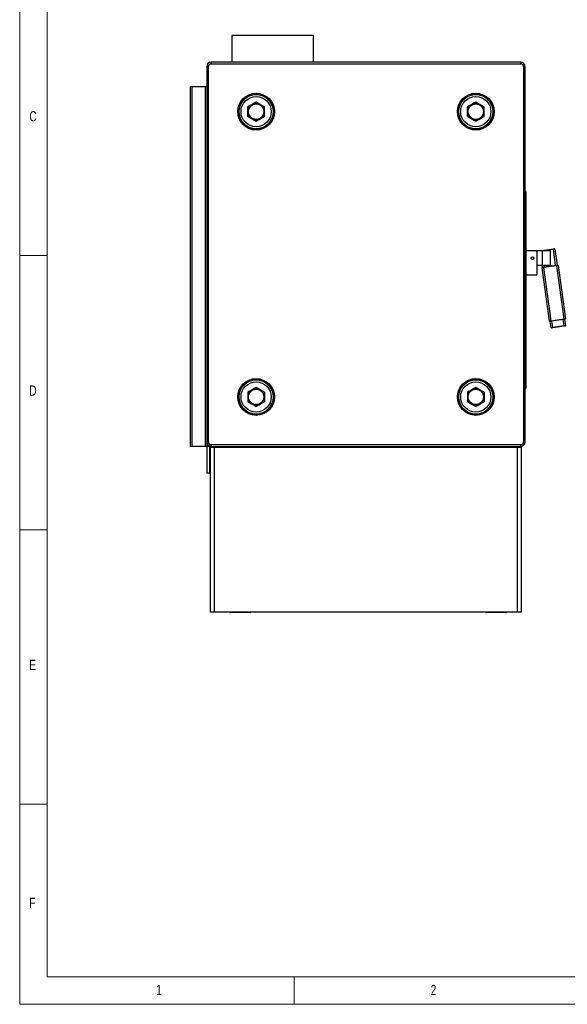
# Model space of a CAD drawing. Header units: millimetres. Extents: x 170 to 4050, y 55 to 2915.
# Tile 1 of 4: x 170 to 1167, y 55 to 1850. Entities that reach past the tile are written whole.
import ezdxf

# ---------------------------------------------------------------- set-up
doc = ezdxf.new("R2010")
doc.units = ezdxf.units.MM
doc.header["$LTSCALE"] = 10
doc.styles.add('SLDTEXTSTYLE0', font='TXT', dxfattribs={"width": 0.75})

msp = doc.modelspace()

# ---------------------------------------------------------------- linework, layer by layer
at = {"color": 7, "linetype": 'Continuous', "lineweight": 0}
for p, q in [((170, 55), (170, 2915)), ((220, 105), (220, 2865)), ((170, 1420), (220, 1420)), ((170, 920), (220, 920)), ((170, 420), (220, 420)), ((220, 105), (4000, 105)), ((670, 105), (670, 55)), ((170, 55), (4050, 55))]:
    msp.add_line(p, q, dxfattribs=at)
for p, q in [((556, 1821), (556, 1772)), ((705, 1821), (556, 1821)), ((705, 1772), (705, 1821)), ((510.5, 1764), (510.5, 1080)), ((513.5, 1764), (510.5, 1764)), ((513.5, 1080), (513.5, 1764)), ((518.5, 1769), (518.5, 1772)), ((1082.5, 1772), (518.5, 1772)), ((518.5, 1769), (1082.5, 1769)), ((1082.5, 1772), (1082.5, 1769)), ((1087.5, 1764), (1087.5, 1080)), ((1090.5, 1764), (1087.5, 1764)), ((1090.5, 1080), (1090.5, 1764)), ((480.5, 1727), (480.5, 1072)), ((483.5, 1727), (480.5, 1727)), ((483.5, 1727), (483.5, 1072)), ((507.5, 1727), (483.5, 1727)), ((507.5, 1727), (507.5, 1072)), ((510.5, 1727), (507.5, 1727)), ((1090.5, 1537.1), (1090.9, 1537.1)), ((1091.9, 1536.1), (1090.9, 1537.1)), ((1090.9, 1535.1), (1090.9, 1535.1)), ((1090.9, 1179.1), (1090.9, 1535.1)), ((1091.9, 1534.9), (1091.9, 1534.6)), ((1091.9, 1534.6), (1091.9, 1179.1)), ((1091.9, 1428.7), (1110.4, 1428.7)), ((1111.9, 1427.2), (1110.4, 1428.7)), ((1110.4, 1428.7), (1121.3, 1428.7)), ((1111.9, 1427.2), (1111.9, 1385.2)), ((1120.8, 1428.8), (1141.6, 1431.7)), ((1121.3, 1428.7), (1121.3, 1401.7)), ((1121.3, 1428.7), (1136.3, 1428.7)), ((1141.8, 1430.8), (1127.3, 1428.7)), ((1136.3, 1401.7), (1136.3, 1428.7)), ((1145.8, 1402), (1141.8, 1430.8)), ((1144.7, 1431.2), (1148.8, 1402.5)), ((1121.3, 1401.7), (1111.9, 1401.7)), ((1136.3, 1401.7), (1121.3, 1401.7)), ((1122, 1398.7), (1121.6, 1401.7)), ((1123.5, 1398.9), (1147.3, 1402.2)), ((1147.4, 1401.3), (1123.7, 1397.9)), ((1124.6, 1401.7), (1125, 1399.1)), ((1147.4, 1401.3), (1147.3, 1402.2)), ((1147.4, 1401.3), (1161.1, 1304.2)), ((1150.4, 1401.7), (1149.3, 1402.5)), ((1150.4, 1401.7), (1164, 1304.6)), ((1110.4, 1383.7), (1091.9, 1383.7)), ((1110.4, 1383.7), (1111.9, 1385.2)), ((1121.5, 1398.6), (1120.7, 1397.5)), ((1120.7, 1397.5), (1134.3, 1300.5)), ((1123.5, 1398.9), (1123.7, 1397.9)), ((1123.7, 1397.9), (1137.3, 1300.9)), ((1134.3, 1300.5), (1135.5, 1299.6)), ((1137.5, 1288.8), (1135.9, 1299.7)), ((1137.3, 1300.9), (1161.1, 1304.2)), ((1137.3, 1300.9), (1137.4, 1299.9)), ((1161.2, 1303.2), (1137.4, 1299.9)), ((1140.5, 1289.2), (1138.9, 1300.1)), ((1161.2, 1292.1), (1159.7, 1303)), ((1161.2, 1303.2), (1161.1, 1304.2)), ((1164.2, 1292.5), (1162.7, 1303.4)), ((1163.2, 1303.5), (1164, 1304.6)), ((1140.5, 1289.2), (1161.2, 1292.1)), ((1161.4, 1291.1), (1140.6, 1288.2)), ((1090.5, 1177.1), (1090.9, 1177.1)), ((1090.9, 1177.1), (1091.2, 1177.5)), ((1091.2, 1178.4), (1091.9, 1179.1)), ((1091.9, 1178.1), (1091.2, 1177.5)), ((1091.9, 1179.1), (1091.9, 1178.1)), ((513.5, 1080), (510.5, 1080)), ((510.5, 1080), (510.5, 1023)), ((1090.5, 1080), (1087.5, 1080)), ((483.5, 1072), (480.5, 1072)), ((507.5, 1072), (483.5, 1072)), ((510.5, 1072), (507.5, 1072)), ((512.5, 1074.7), (512.5, 1072)), ((518.5, 1072), (512.5, 1072)), ((515.5, 1072.6), (515.5, 1023)), ((517, 1068.5), (515.5, 1068.5)), ((517, 1033.5), (517, 1068.5)), ((517, 1033.5), (517, 1068.5)), ((517.5, 1068.5), (517, 1068.5)), ((517.5, 770), (517.5, 1070)), ((524.5, 1070), (517.5, 1070)), ((518, 1071), (518, 1070.6)), ((518.5, 1071), (518, 1071)), ((518.5, 1075), (518.5, 1072)), ((1082.5, 1075), (518.5, 1075)), ((518.5, 1072), (1082.5, 1072)), ((605.5, 1071), (518.5, 1071)), ((524.5, 770), (524.5, 1070)), ((1076.5, 1070), (524.5, 1070)), ((605.5, 1072), (605.5, 1070)), ((995.5, 1072), (995.5, 1070)), ((1011.4, 1071), (995.5, 1071)), ((1012, 1071), (1011.4, 1071)), ((1012, 1071), (1012, 1070.6)), ((1076.5, 770), (1076.5, 1070)), ((1083.5, 1070), (1076.5, 1070)), ((1082.5, 1072), (1082.5, 1075)), ((1083.5, 770), (1083.5, 1070)), ((515.5, 1023), (510.5, 1023)), ((515.5, 1033.5), (517, 1033.5)), ((517.5, 1033.5), (517, 1033.5)), ((524.5, 770), (517.5, 770)), ((1076.5, 770), (524.5, 770)), ((589.5, 769), (553.5, 769)), ((1055.5, 769), (1019.5, 769)), ((1083.5, 770), (1076.5, 770))]:
    msp.add_line(p, q)
at = {"flags": 128}
for points in [[(1090.9, 1535.1), (1091.4, 1534.8), (1091.9, 1534.6)], [(1120.2, 1428.7), (1120.4, 1428.8), (1120.8, 1428.8)], [(1120.8, 1428.8), (1120.8, 1428.8), (1120.8, 1428.8), (1120.8, 1428.7)], [(1141.6, 1431.7), (1142, 1431.8), (1142.4, 1431.9), (1142.7, 1431.9), (1143, 1431.9), (1143.3, 1432), (1143.5, 1432), (1143.6, 1432), (1143.6, 1432)], [(1141.6, 1431.7), (1141.6, 1431.7), (1141.6, 1431.7), (1141.6, 1431.6), (1141.7, 1431.5), (1141.7, 1431.3), (1141.7, 1431.1), (1141.7, 1431), (1141.8, 1430.8)], [(1144.7, 1431.2), (1144.7, 1431.2), (1144.5, 1431.1), (1144.2, 1431.1), (1143.9, 1431.1), (1143.4, 1431), (1142.9, 1430.9), (1142.3, 1430.8), (1141.8, 1430.8)], [(1147.3, 1402.2), (1147.7, 1402.3), (1148, 1402.4), (1148.4, 1402.4), (1148.7, 1402.4), (1148.9, 1402.5), (1149.1, 1402.5), (1149.2, 1402.5), (1149.3, 1402.5)], [(1150.4, 1401.7), (1150.3, 1401.7), (1150.2, 1401.6), (1149.9, 1401.6), (1149.5, 1401.6), (1149.1, 1401.5), (1148.6, 1401.4), (1148, 1401.3), (1147.4, 1401.3)], [(1123.7, 1397.9), (1123.1, 1397.8), (1122.5, 1397.8), (1122, 1397.7), (1121.6, 1397.6), (1121.2, 1397.6), (1120.9, 1397.5), (1120.7, 1397.5), (1120.7, 1397.5)], [(1121.5, 1398.6), (1121.6, 1398.6), (1121.7, 1398.7), (1121.9, 1398.7), (1122.1, 1398.7), (1122.4, 1398.8), (1122.8, 1398.8), (1123.1, 1398.9), (1123.5, 1398.9)], [(1134.3, 1300.5), (1134.4, 1300.5), (1134.6, 1300.5), (1134.8, 1300.5), (1135.2, 1300.6), (1135.6, 1300.6), (1136.2, 1300.7), (1136.7, 1300.8), (1137.3, 1300.9)], [(1137.4, 1299.9), (1137, 1299.8), (1136.7, 1299.8), (1136.3, 1299.7), (1136, 1299.7), (1135.8, 1299.7), (1135.6, 1299.6), (1135.5, 1299.6), (1135.5, 1299.6)], [(1161.1, 1304.2), (1161.6, 1304.3), (1162.2, 1304.4), (1162.7, 1304.4), (1163.2, 1304.5), (1163.5, 1304.6), (1163.8, 1304.6), (1164, 1304.6), (1164, 1304.6)], [(1163.2, 1303.5), (1163.1, 1303.5), (1163, 1303.5), (1162.8, 1303.5), (1162.6, 1303.4), (1162.3, 1303.4), (1162, 1303.3), (1161.6, 1303.3), (1161.2, 1303.2)], [(1161.2, 1292.1), (1161.8, 1292.2), (1162.4, 1292.3), (1162.9, 1292.4), (1163.3, 1292.4), (1163.7, 1292.5), (1164, 1292.5), (1164.2, 1292.5), (1164.2, 1292.5)], [(1137.5, 1288.8), (1137.5, 1288.8), (1137.7, 1288.8), (1138, 1288.9), (1138.3, 1288.9), (1138.8, 1289), (1139.3, 1289), (1139.9, 1289.1), (1140.5, 1289.2)], [(1140.6, 1288.2), (1140.2, 1288.2), (1139.8, 1288.1), (1139.5, 1288.1), (1139.2, 1288), (1138.9, 1288), (1138.8, 1288), (1138.6, 1287.9), (1138.6, 1287.9)], [(1140.6, 1288.2), (1140.6, 1288.2), (1140.6, 1288.3), (1140.6, 1288.4), (1140.5, 1288.5), (1140.5, 1288.6), (1140.5, 1288.8), (1140.5, 1289), (1140.5, 1289.2)], [(1161.2, 1292.1), (1161.3, 1291.9), (1161.3, 1291.7), (1161.3, 1291.6), (1161.3, 1291.4), (1161.4, 1291.3), (1161.4, 1291.2), (1161.4, 1291.1), (1161.4, 1291.1)], [(1163.4, 1291.4), (1163.3, 1291.4), (1163.2, 1291.4), (1163, 1291.4), (1162.8, 1291.3), (1162.5, 1291.3), (1162.1, 1291.2), (1161.8, 1291.2), (1161.4, 1291.1)]]:
    msp.add_lwpolyline(points, dxfattribs=at)
for centre, radius in [((600.5, 1682), 33.5), ((600.5, 1682), 32.5), ((600.5, 1682), 31.1), ((600.5, 1682), 27.5), ((1000.5, 1682), 33.5), ((1000.5, 1682), 32.5), ((1000.5, 1682), 31.1), ((1000.5, 1682), 27.5), ((600.5, 1682), 14.5), ((600.5, 1682), 14), ((1000.5, 1682), 14.5), ((1000.5, 1682), 14), ((1103.8, 1415.2), 2.5), ((600.5, 1162), 33.5), ((600.5, 1162), 32.5), ((600.5, 1162), 31.1), ((600.5, 1162), 27.5), ((1000.5, 1162), 33.5), ((1000.5, 1162), 32.5), ((1000.5, 1162), 31.1), ((1000.5, 1162), 27.5), ((600.5, 1162), 14.5), ((600.5, 1162), 14), ((1000.5, 1162), 14.5), ((1000.5, 1162), 14)]:
    msp.add_circle(centre, radius)
for centre, radius, start, end in [((518.5, 1764), 8, 90, 180), ((518.5, 1764), 5, 90, 180), ((1082.5, 1764), 8, 0, 90), ((1082.5, 1764), 5, 0, 90), ((600.5, 1682), 15, 120, 180), ((600.5, 1682), 15, 60, 120), ((600.5, 1682), 15, 0, 60), ((1000.5, 1682), 15, 120, 180), ((1000.5, 1682), 15, 60, 120), ((1000.5, 1682), 15, 0, 60), ((600.5, 1682), 15, 180, 240), ((600.5, 1682), 15, 240, 300), ((600.5, 1682), 15, 300, 0), ((1000.5, 1682), 15, 180, 240), ((1000.5, 1682), 15, 240, 300), ((1000.5, 1682), 15, 300, 0), ((1143.7, 1431), 1, 8, 98), ((1163.2, 1292.4), 1, 278, 8), ((1138.5, 1288.9), 1, 188, 278), ((600.5, 1162), 15, 120, 180), ((600.5, 1162), 15, 60, 120), ((600.5, 1162), 15, 0, 60), ((1000.5, 1162), 15, 120, 180), ((1000.5, 1162), 15, 60, 120), ((1000.5, 1162), 15, 0, 60), ((600.5, 1162), 15, 180, 240), ((600.5, 1162), 15, 240, 300), ((600.5, 1162), 15, 300, 0), ((1000.5, 1162), 15, 180, 240), ((1000.5, 1162), 15, 240, 300), ((1000.5, 1162), 15, 300, 0), ((518.5, 1080), 8, 180, 270), ((518.5, 1080), 5, 180, 270), ((1082.5, 1080), 5, 270, 0), ((1082.5, 1080), 8, 270, 0), ((553.5, 770), 1, 180, 270), ((589.5, 770), 1, 270, 0), ((1019.5, 770), 1, 180, 270), ((1055.5, 770), 1, 270, 0)]:
    msp.add_arc(centre, radius, start, end)
for centre, major_axis, ratio, start_param, end_param in [((1041.9, 1534.6), (50, 0), 0.05, 0.200335, 0.237199), ((1041.9, 1179.6), (50, 0), 0.05, 6.045986, 6.082976), ((1093.6, 1179.6), (2.76, 0), 0.904762, 3.341802, 3.656004)]:
    msp.add_ellipse(centre, major_axis=major_axis, ratio=ratio, start_param=start_param, end_param=end_param)
for points, knots in [([(593, 1695), (592.8, 1694.9), (591.4, 1694.1), (588.9, 1692.7), (586.6, 1691.4), (585.5, 1690.7)], [0, 0, 0, 0, 0.070104, 0.530791, 1, 1, 1, 1]), ([(585.5, 1682), (585.5, 1683.1), (585.5, 1685.4), (585.5, 1688.3), (585.5, 1690), (585.5, 1690.7)], [0, 0, 0, 0, 0.377867, 0.761104, 1, 1, 1, 1]), ([(600.5, 1699.4), (599.2, 1698.6), (596.8, 1697.2), (594.2, 1695.8), (593, 1695)], [0, 0, 0, 0, 0.495457, 1, 1, 1, 1]), ([(608, 1695), (607.8, 1695.1), (606.4, 1695.9), (603.9, 1697.4), (601.6, 1698.7), (600.5, 1699.4)], [0, 0, 0, 0, 0.070103, 0.530793, 1, 1, 1, 1]), ([(615.5, 1690.7), (614.2, 1691.4), (611.8, 1692.8), (609.2, 1694.3), (608, 1695)], [0, 0, 0, 0, 0.495459, 1, 1, 1, 1]), ([(615.5, 1682), (615.5, 1683.1), (615.5, 1685.4), (615.5, 1688.3), (615.5, 1690), (615.5, 1690.7)], [0, 0, 0, 0, 0.377867, 0.761104, 1, 1, 1, 1]), ([(993, 1695), (992.8, 1694.9), (991.4, 1694.1), (988.9, 1692.7), (986.6, 1691.4), (985.5, 1690.7)], [0, 0, 0, 0, 0.070104, 0.53079, 1, 1, 1, 1]), ([(985.5, 1682), (985.5, 1683.1), (985.5, 1685.4), (985.5, 1688.3), (985.5, 1690), (985.5, 1690.7)], [0, 0, 0, 0, 0.377867, 0.761104, 1, 1, 1, 1]), ([(1000.5, 1699.4), (999.2, 1698.6), (996.8, 1697.2), (994.2, 1695.8), (993, 1695)], [0, 0, 0, 0, 0.495456, 1, 1, 1, 1]), ([(1008, 1695), (1007.8, 1695.1), (1006.4, 1695.9), (1003.9, 1697.4), (1001.6, 1698.7), (1000.5, 1699.4)], [0, 0, 0, 0, 0.070103, 0.530792, 1, 1, 1, 1]), ([(1015.5, 1690.7), (1014.2, 1691.4), (1011.8, 1692.8), (1009.2, 1694.3), (1008, 1695)], [0, 0, 0, 0, 0.495458, 1, 1, 1, 1]), ([(1015.5, 1682), (1015.5, 1683.1), (1015.5, 1685.4), (1015.5, 1688.3), (1015.5, 1690), (1015.5, 1690.7)], [0, 0, 0, 0, 0.377867, 0.761104, 1, 1, 1, 1]), ([(585.5, 1673.4), (585.5, 1674.4), (585.5, 1676.5), (585.5, 1679.4), (585.5, 1681.3), (585.5, 1682)], [0, 0, 0, 0, 0.371418, 0.746149, 1, 1, 1, 1]), ([(585.5, 1673.4), (586.7, 1672.7), (589.1, 1671.2), (591.7, 1669.8), (593, 1669)], [0, 0, 0, 0, 0.495456, 1, 1, 1, 1]), ([(593, 1669), (593.1, 1668.9), (594.5, 1668.2), (597, 1666.7), (599.3, 1665.4), (600.5, 1664.7)], [0, 0, 0, 0, 0.070104, 0.53079, 1, 1, 1, 1]), ([(600.5, 1664.7), (601.7, 1665.4), (604.1, 1666.8), (606.7, 1668.3), (608, 1669)], [0, 0, 0, 0, 0.495458, 1, 1, 1, 1]), ([(608, 1669), (608.1, 1669.1), (609.5, 1669.9), (612, 1671.4), (614.3, 1672.7), (615.5, 1673.4)], [0, 0, 0, 0, 0.070103, 0.530792, 1, 1, 1, 1]), ([(615.5, 1673.4), (615.5, 1674.4), (615.5, 1676.5), (615.5, 1679.4), (615.5, 1681.3), (615.5, 1682)], [0, 0, 0, 0, 0.371418, 0.746149, 1, 1, 1, 1]), ([(985.5, 1673.4), (985.5, 1674.4), (985.5, 1676.5), (985.5, 1679.4), (985.5, 1681.3), (985.5, 1682)], [0, 0, 0, 0, 0.371418, 0.746149, 1, 1, 1, 1]), ([(985.5, 1673.4), (986.7, 1672.7), (989.1, 1671.2), (991.7, 1669.8), (993, 1669)], [0, 0, 0, 0, 0.495457, 1, 1, 1, 1]), ([(993, 1669), (993.1, 1668.9), (994.5, 1668.2), (997, 1666.7), (999.3, 1665.4), (1000.5, 1664.7)], [0, 0, 0, 0, 0.070104, 0.530791, 1, 1, 1, 1]), ([(1000.5, 1664.7), (1001.7, 1665.4), (1004.1, 1666.8), (1006.7, 1668.3), (1008, 1669)], [0, 0, 0, 0, 0.495459, 1, 1, 1, 1]), ([(1008, 1669), (1008.1, 1669.1), (1009.5, 1669.9), (1012, 1671.4), (1014.3, 1672.7), (1015.5, 1673.4)], [0, 0, 0, 0, 0.070103, 0.530793, 1, 1, 1, 1]), ([(1015.5, 1673.4), (1015.5, 1674.4), (1015.5, 1676.5), (1015.5, 1679.4), (1015.5, 1681.3), (1015.5, 1682)], [0, 0, 0, 0, 0.371418, 0.746149, 1, 1, 1, 1]), ([(1090.9, 1535.1), (1090.9, 1535.4), (1090.9, 1535.7), (1090.9, 1536.2), (1090.9, 1536.4), (1090.9, 1536.7), (1090.9, 1536.9), (1090.9, 1537.1), (1090.9, 1537.1), (1090.9, 1537.1)], [0, 0, 0, 0, 0.25, 0.25, 0.5, 0.5, 0.75, 0.75, 1, 1, 1, 1]), ([(1091.9, 1536.1), (1091.9, 1536.1), (1091.9, 1536.1), (1091.9, 1536.1), (1091.9, 1536.1), (1091.9, 1536), (1091.9, 1535.9), (1091.9, 1535.8), (1091.9, 1535.7), (1091.9, 1535.5), (1091.9, 1535.4), (1091.9, 1535.2), (1091.9, 1535), (1091.9, 1534.9)], [0, 0, 0, 0, 0.060355, 0.120451, 0.180697, 0.277091, 0.37376, 0.487993, 0.60252, 0.677089, 0.751954, 0.875777, 1, 1, 1, 1]), ([(593, 1175), (592.3, 1174.7), (591.7, 1174.3), (590.4, 1173.6), (589.8, 1173.2), (587.9, 1172.1), (586.7, 1171.4), (585.5, 1170.7)], [0, 0, 0, 0, 0.25, 0.25, 0.5, 0.5, 1, 1, 1, 1]), ([(585.5, 1170.7), (585.5, 1169.3), (585.5, 1167.8), (585.5, 1165), (585.5, 1163.5), (585.5, 1162)], [0, 0, 0, 0, 0.5, 0.5, 1, 1, 1, 1]), ([(600.5, 1179.4), (599.2, 1178.6), (598, 1177.9), (595.5, 1176.5), (594.2, 1175.8), (593, 1175)], [0, 0, 0, 0, 0.5, 0.5, 1, 1, 1, 1]), ([(608, 1175), (607.3, 1175.4), (606.7, 1175.8), (605.4, 1176.5), (604.8, 1176.9), (602.9, 1177.9), (601.7, 1178.6), (600.5, 1179.4)], [0, 0, 0, 0, 0.25, 0.25, 0.5, 0.5, 1, 1, 1, 1]), ([(615.5, 1170.7), (614.2, 1171.4), (613, 1172.1), (610.5, 1173.6), (609.2, 1174.3), (608, 1175)], [0, 0, 0, 0, 0.5, 0.5, 1, 1, 1, 1]), ([(615.5, 1170.7), (615.5, 1169.3), (615.5, 1167.8), (615.5, 1165), (615.5, 1163.5), (615.5, 1162)], [0, 0, 0, 0, 0.5, 0.5, 1, 1, 1, 1]), ([(993, 1175), (992.3, 1174.7), (991.7, 1174.3), (990.4, 1173.6), (989.8, 1173.2), (987.9, 1172.1), (986.7, 1171.4), (985.5, 1170.7)], [0, 0, 0, 0, 0.25, 0.25, 0.5, 0.5, 1, 1, 1, 1]), ([(985.5, 1170.7), (985.5, 1169.3), (985.5, 1167.8), (985.5, 1165), (985.5, 1163.5), (985.5, 1162)], [0, 0, 0, 0, 0.5, 0.5, 1, 1, 1, 1]), ([(1000.5, 1179.4), (999.2, 1178.6), (998, 1177.9), (995.5, 1176.5), (994.2, 1175.8), (993, 1175)], [0, 0, 0, 0, 0.5, 0.5, 1, 1, 1, 1]), ([(1008, 1175), (1007.3, 1175.4), (1006.7, 1175.8), (1005.4, 1176.5), (1004.8, 1176.9), (1002.9, 1177.9), (1001.7, 1178.6), (1000.5, 1179.4)], [0, 0, 0, 0, 0.25, 0.25, 0.5, 0.5, 1, 1, 1, 1]), ([(1015.5, 1170.7), (1014.2, 1171.4), (1013, 1172.1), (1010.5, 1173.6), (1009.2, 1174.3), (1008, 1175)], [0, 0, 0, 0, 0.5, 0.5, 1, 1, 1, 1]), ([(1015.5, 1170.7), (1015.5, 1169.3), (1015.5, 1167.8), (1015.5, 1165), (1015.5, 1163.5), (1015.5, 1162)], [0, 0, 0, 0, 0.5, 0.5, 1, 1, 1, 1]), ([(1091.2, 1177.5), (1091.2, 1177.5), (1091.3, 1177.6), (1091.3, 1177.7), (1091.3, 1177.8), (1091.3, 1178), (1091.3, 1178), (1091.3, 1178.2), (1091.2, 1178.3), (1091.2, 1178.4)], [0, 0, 0, 0, 0.25, 0.25, 0.5, 0.5, 0.75, 0.75, 1, 1, 1, 1]), ([(585.5, 1162), (585.5, 1161.3), (585.5, 1160.6), (585.5, 1159.1), (585.5, 1158.4), (585.5, 1156.2), (585.5, 1154.8), (585.5, 1153.4)], [0, 0, 0, 0, 0.25, 0.25, 0.5, 0.5, 1, 1, 1, 1]), ([(585.5, 1153.4), (586.7, 1152.7), (587.9, 1151.9), (590.4, 1150.5), (591.7, 1149.8), (593, 1149)], [0, 0, 0, 0, 0.5, 0.5, 1, 1, 1, 1]), ([(593, 1149), (593.6, 1148.7), (594.2, 1148.3), (595.5, 1147.6), (596.1, 1147.2), (598, 1146.1), (599.2, 1145.4), (600.5, 1144.7)], [0, 0, 0, 0, 0.25, 0.25, 0.5, 0.5, 1, 1, 1, 1]), ([(600.5, 1144.7), (601.7, 1145.4), (602.9, 1146.1), (605.4, 1147.6), (606.7, 1148.3), (608, 1149)], [0, 0, 0, 0, 0.5, 0.5, 1, 1, 1, 1]), ([(608, 1149), (608.6, 1149.4), (609.2, 1149.8), (610.5, 1150.5), (611.1, 1150.9), (613, 1152), (614.2, 1152.7), (615.5, 1153.4)], [0, 0, 0, 0, 0.25, 0.25, 0.5, 0.5, 1, 1, 1, 1]), ([(615.5, 1162), (615.5, 1161.3), (615.5, 1160.6), (615.5, 1159.1), (615.5, 1158.4), (615.5, 1156.2), (615.5, 1154.8), (615.5, 1153.4)], [0, 0, 0, 0, 0.25, 0.25, 0.5, 0.5, 1, 1, 1, 1]), ([(985.5, 1162), (985.5, 1161.3), (985.5, 1160.6), (985.5, 1159.1), (985.5, 1158.4), (985.5, 1156.2), (985.5, 1154.8), (985.5, 1153.4)], [0, 0, 0, 0, 0.25, 0.25, 0.5, 0.5, 1, 1, 1, 1]), ([(985.5, 1153.4), (986.7, 1152.7), (987.9, 1151.9), (990.4, 1150.5), (991.7, 1149.8), (993, 1149)], [0, 0, 0, 0, 0.5, 0.5, 1, 1, 1, 1]), ([(993, 1149), (993.6, 1148.7), (994.2, 1148.3), (995.5, 1147.6), (996.1, 1147.2), (998, 1146.1), (999.2, 1145.4), (1000.5, 1144.7)], [0, 0, 0, 0, 0.25, 0.25, 0.5, 0.5, 1, 1, 1, 1]), ([(1000.5, 1144.7), (1001.7, 1145.4), (1002.9, 1146.1), (1005.4, 1147.6), (1006.7, 1148.3), (1008, 1149)], [0, 0, 0, 0, 0.5, 0.5, 1, 1, 1, 1]), ([(1008, 1149), (1008.6, 1149.4), (1009.2, 1149.8), (1010.5, 1150.5), (1011.1, 1150.9), (1013, 1152), (1014.2, 1152.7), (1015.5, 1153.4)], [0, 0, 0, 0, 0.25, 0.25, 0.5, 0.5, 1, 1, 1, 1]), ([(1015.5, 1162), (1015.5, 1161.3), (1015.5, 1160.6), (1015.5, 1159.1), (1015.5, 1158.4), (1015.5, 1156.2), (1015.5, 1154.8), (1015.5, 1153.4)], [0, 0, 0, 0, 0.25, 0.25, 0.5, 0.5, 1, 1, 1, 1]), ([(518, 1071), (517.7, 1071), (517.1, 1070.9), (516.3, 1070.4), (515.7, 1069.7), (515.5, 1069), (515.5, 1068.6), (515.5, 1068.5)], [0, 0, 0, 0, 0.229804, 0.459646, 0.689488, 0.919329, 1, 1, 1, 1]), ([(517, 1068.5), (517.1, 1068.8), (517.3, 1069.2), (517.4, 1069.5), (517.5, 1069.6)], [0, 0, 0, 0, 0.800533, 1, 1, 1, 1]), ([(517.3, 1069.3), (517.3, 1069.2), (517.1, 1069.1), (517, 1068.8), (517, 1068.6), (517, 1068.5)], [0, 0, 0, 0, 0.2509086, 0.7994649, 1, 1, 1, 1]), ([(517.6, 1070), (517.7, 1070.1), (517.8, 1070.4), (518.1, 1070.8), (518.3, 1071), (518.5, 1071), (518.5, 1071)], [0, 0, 0, 0, 0.077836, 0.47008, 0.862325, 1, 1, 1, 1]), ([(1011.4, 1071), (1011.5, 1071), (1011.7, 1070.9), (1012, 1070.5), (1012.2, 1070.2), (1012.3, 1070)], [0, 0, 0, 0, 0.394736, 0.789545, 1, 1, 1, 1]), ([(1013.9, 1070), (1013.9, 1070.1), (1013.7, 1070.4), (1013.1, 1070.8), (1012.5, 1071), (1012.1, 1071), (1012, 1071)], [0, 0, 0, 0, 0.077833, 0.470083, 0.862322, 1, 1, 1, 1]), ([(515.5, 1033.5), (515.5, 1033.3), (515.5, 1032.7), (515.9, 1032), (516.5, 1031.5), (517, 1031.2), (517.4, 1031.1), (517.5, 1031.1)], [0, 0, 0, 0, 0.221526, 0.454124, 0.689212, 0.931171, 1, 1, 1, 1]), ([(517.5, 1031.9), (517.4, 1032.1), (517.2, 1032.6), (517.1, 1033.2), (517, 1033.5)], [0, 0, 0, 0, 0.458827, 1, 1, 1, 1]), ([(517, 1033.5), (517, 1033.4), (517, 1033.2), (517.1, 1033), (517.2, 1032.9), (517.2, 1032.9)], [0, 0, 0, 0, 0.426026, 0.851363, 1, 1, 1, 1])]:
    msp.add_open_spline(points, degree=3, knots=knots)

# ---------------------------------------------------------------- texts
at = {"color": 7, "linetype": 'Continuous', "lineweight": 0, "char_height": 18.5, "attachment_point": 1, "style": 'SLDTEXTSTYLE0'}
for s, insert in [('C', (187.5, 1682.9)), ('D', (187.5, 1182.9)), ('E', (187.5, 682.9)), ('F', (187.5, 249.2)), ('1', (418.3, 90.4)), ('2', (918.3, 90.4))]:
    msp.add_mtext(s, dxfattribs=dict(at, insert=insert))

doc.saveas('drawing.dxf')
